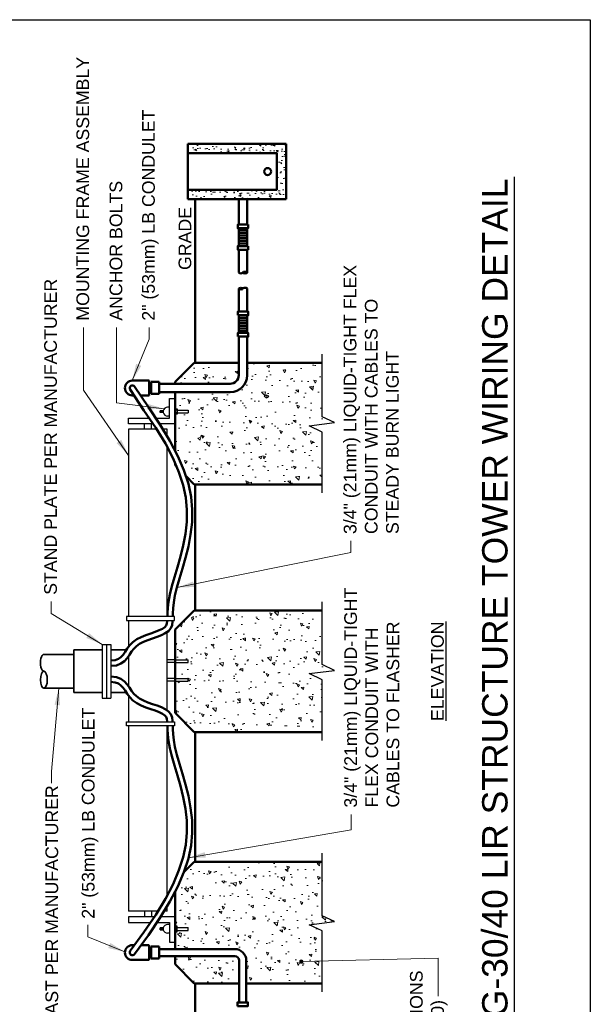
# Model space of a CAD drawing. Header units: inches. Extents: x 0 to 8.5, y 0 to 11.
# Tile 3 of 3: x 4.3 to 8.5, y 3.7 to 11. Entities that reach past the tile are written whole.
import ezdxf
from ezdxf.enums import TextEntityAlignment as Align

# ---------------------------------------------------------------- set-up
doc = ezdxf.new("R2010")
doc.units = ezdxf.units.IN
doc.header["$LTSCALE"] = 0.5
doc.header["$MEASUREMENT"] = 0
doc.linetypes.add('HIDDEN4', pattern=[0.0925, 0.0625, -0.03])
doc.layers.get('0').update_dxf_attribs({"linetype": 'CONTINUOUS', "lineweight": 35})
for name, color, linetype, lineweight in [('C-GRAD-FNSH', 4, 'CONTINUOUS', 50), ('E-AFLD-JBOX', 23, 'CONTINUOUS', 50), ('E-POWR-CNDT', 83, 'CONTINUOUS', 50), ('G-ANNO-PATT', 8, 'CONTINUOUS', 18), ('S-FNDN-BLRD', 42, 'CONTINUOUS', 35), ('S-FNDN-PIER', 72, 'CONTINUOUS', 50), ('S-FNDN-PL~~', 13, 'CONTINUOUS', 25), ('S-FSTN-ABLT', 30, 'CONTINUOUS', 25), ('S-FSTN-PL~~', 13, 'CONTINUOUS', 25)]:
    doc.layers.add(name, color=color, linetype=linetype, lineweight=lineweight)
for name, color, linetype in [('G-ANNO-SYMB', 6, 'CONTINUOUS'), ('G-ANNO-TEXT', 7, 'CONTINUOUS'), ('G-ANNO-TTLB', 7, 'CONTINUOUS')]:
    doc.layers.add(name, color=color, linetype=linetype)
doc.styles.add('00-E-TITLE-1_1', font='arial.ttf', dxfattribs={"height": 0.1875})
doc.styles.add('01-E-BLDG-1_1', font='arial.ttf', dxfattribs={"height": 0.09375})
doc.dimstyles.new('01-E-BLDG-1_1', dxfattribs={"dimtxt": 0.09375, "dimasz": 0.125, "dimexe": 0.0625, "dimexo": 0.0625, "dimgap": 0.0625, "dimtad": 1, "dimdec": 4, "dimzin": 3, "dimdsep": 46, "dimlunit": 4, "dimtxsty": '01-E-BLDG-1_1', "dimcen": 0.0625, "dimclrd": 1, "dimclre": 1, "dimclrt": 256, "dimazin": 0, "dimtfac": 1, "dimtdec": 4, "dimtmove": 1, "dimatfit": 3, "dimfxl": 1, "dimfrac": 2, "dimtolj": 1, "dimtzin": 3, "dimlwd": 0, "dimlwe": 0, "dimarcsym": 0})
pattern_1 = [(140, (8.80833, -8.5), (0.01961, 0.2241438), [0.0234375, -0.2578125]), (85, (8.80833, -8.5), (-0.23506, -0.0433598), [0.01875, -0.20625]), (190.4514, (8.80997, -8.48132), (-0.21545, 0.180784), [0.0199188, -0.219107]), (136.1842, (8.74583, -8.5), (0.0517248, 0.333513), [0.035156, -0.386719]), (186.6356, (8.75014, -8.4722), (-0.304412, 0.292082), [0.029878, -0.3286605]), (81.1842, (8.74583, -8.5), (-0.304412, 0.292082), [0.028125, -0.309375]), (111, (8.76146, -8.46875), (0.1258184, 0.1865335), [0.0234375, -0.2578125]), (56, (8.76146, -8.46875), (-0.2266094, 0.076036), [0.01875, -0.20625]), (161.4514, (8.77194, -8.4532), (-0.100791, 0.2625695), [0.0199188, -0.219107]), (127.5, (8.80833, -8.5), (-0.10402933, 0.00379995), [0, -0.20375, 0, -0.209375, 0, -0.20703125]), (97.5, (8.80833, -8.5), (-0.12325366, 0.0822092), [0, -0.119375, 0, -0.1990625, 0, -0.07890625]), (57.5, (8.80833, -8.56969), (0.0070484, 0.1668195), [0, -0.078125, 0, -0.24375, 0, -0.3234375]), (47.5, (8.80833, -8.60094), (-0.0312828, 0.1822457), [0, -0.1015625, 0, -0.161875, 0, -0.2296875])]

# ---------------------------------------------------------------- blocks, each defined once
blk = doc.blocks.new('*U1', base_point=(37.451, 36.28))
at = {"color": 0}
for points in [[(37.451, 36.28), (37.431, 36.28), (37.431, 36.245)], [(37.451, 36.28), (37.431, 36.245), (37.44, 36.246)], [(37.44, 36.246), (37.448, 36.245), (37.451, 36.28)], [(37.448, 36.245), (37.451, 36.245), (37.451, 36.28)]]:
    blk.add_solid(points, dxfattribs=at)
blk = doc.blocks.new('G-DBRK')
at = {"color": 0, "linetype": 'ByBlock', "lineweight": -2}
blk.add_ellipse((0, -0.25), major_axis=(0, -0.25), ratio=0.4, dxfattribs=at)
blk.add_ellipse((0, -0.75), major_axis=(0, -0.25), ratio=0.4, start_param=0, end_param=3.141593, dxfattribs=at)
blk = doc.blocks.new('BREAK')
at = {"color": 0, "linetype": 'Continuous', "flags": 128}
blk.add_lwpolyline([(0, 0), (0.046625, 0.097375), (0.069125, -0.090125), (0.112375, 0)], dxfattribs=at)

msp = doc.modelspace()

# ---------------------------------------------------------------- hatches: boundary and pattern name
at = {"layer": 'E-POWR-CNDT'}
h = msp.add_hatch(dxfattribs=at)
h.set_pattern_fill('LINE', color=256, scale=0.1575, style=0)
h.set_pattern_definition([(360, (5.555902, 14.642233), (4e-17, 0.0196875), [])])
h.paths.add_polyline_path([(5.96367, 9.4583), (5.96367, 9.32708), (5.90117, 9.32708), (5.90117, 9.4583)])
h = msp.add_hatch(dxfattribs=at)
h.set_pattern_fill('LINE', color=256, scale=0.1575, angle=180, style=0)
h.set_pattern_definition([(180, (6.30924, 3.50068), (-4e-17, -0.0196875), [])])
h.paths.add_polyline_path([(5.90117, 8.68461), (5.90117, 8.81584), (5.96367, 8.81584), (5.96367, 8.68461)])
at = {"layer": 'G-ANNO-PATT'}
h = msp.add_hatch(dxfattribs=at)
h.set_pattern_fill('AR-CONC', color=256, scale=0.01563, angle=90)
h.set_pattern_definition([(140, (12.80282, -2.8097), (0.00980816, 0.11210777), [0.0117225, -0.1289475]), (85, (12.80282, -2.8097), (-0.1175676, -0.0216868), [0.009378, -0.103158]), (190.45144, (12.80364, -2.80036), (-0.1077595, 0.0904209), [0.0099626, -0.1095885]), (136.1842, (12.77156, -2.8097), (0.0258707, 0.1668098), [0.0175837, -0.1934212]), (186.6356, (12.77371, -2.7958), (-0.1522547, 0.1460877), [0.0149439, -0.1643829]), (81.1842, (12.77156, -2.8097), (-0.1522547, 0.1460877), [0.014067, -0.154737]), (111, (12.77937, -2.79407), (0.06292933, 0.0932966), [0.0117225, -0.1289475]), (56, (12.77937, -2.79407), (-0.11334095, 0.0380302), [0.009378, -0.103158]), (161.45144, (12.78462, -2.7863), (-0.0504116, 0.13132676), [0.0099626, -0.1095885]), (127.5, (12.80282, -2.809703), (-0.05203131, 0.00190059), [0, -0.1019076, 0, -0.104721, 0, -0.10354875]), (97.5, (12.80282, -2.8097), (-0.06164655, 0.04111777), [0, -0.0597066, 0, -0.0995631, 0, -0.03946575]), (57.5, (12.80282, -2.844558), (0.00352533, 0.08343645), [0, -0.039075, 0, -0.121914, 0, -0.1617705]), (47.5, (12.80282, -2.86019), (-0.0156464, 0.091152), [0, -0.0507975, 0, -0.0809634, 0, -0.1148805])])
h.paths.add_polyline_path([(5.52485, 10.01325), (6.18303, 10.01325), (6.18303, 9.74201), (5.52485, 9.74201), (5.52485, 9.67341), (6.25162, 9.67341), (6.25162, 10.08184), (5.52485, 10.08184)])
h = msp.add_hatch(dxfattribs=at)
h.set_pattern_fill('AR-CONC', color=256, scale=0.03125, angle=90)
h.set_pattern_definition(pattern_1)
edge = h.paths.add_edge_path(flags=17)
edge.add_line((5.90518, 8.33685), (5.90532, 8.46444))
edge.add_line((5.90532, 8.46444), (5.57254, 8.46444))
edge.add_line((5.57254, 8.46444), (5.43073, 8.32263))
edge.add_line((5.43073, 8.32263), (5.43073, 8.30361))
edge.add_line((5.43073, 8.30361), (5.8719, 8.30361))
edge.add_arc((5.8719, 8.33689), 0.03328, 270, 359.934496)
h.paths.add_polyline_path([(5.44239, 7.6953), (5.43073, 7.7225), (5.43073, 7.70696)], flags=17)
edge = h.paths.add_edge_path()
edge.add_line((5.43073, 7.81413), (5.45146, 7.77455))
edge.add_line((5.45146, 7.77455), (5.49648, 7.66952))
edge.add_line((5.49648, 7.66952), (5.50995, 7.62774))
edge.add_line((5.50995, 7.62774), (5.57254, 7.56515))
edge.add_line((5.57254, 7.56515), (6.518, 7.56515))
edge.add_line((6.518, 7.56515), (6.518, 7.9523))
edge.add_line((6.518, 7.9523), (6.42062, 7.99892))
edge.add_line((6.42062, 7.99892), (6.60812, 8.02142))
edge.add_line((6.60812, 8.02142), (6.518, 8.06467))
edge.add_line((6.518, 8.06467), (6.518, 8.46444))
edge.add_line((6.518, 8.46444), (5.95664, 8.46444))
edge.add_line((5.95664, 8.46444), (5.95664, 8.33689))
edge.add_arc((5.8719, 8.33689), 0.08474, 270, 360, ccw=False)
edge.add_line((5.8719, 8.25215), (5.43073, 8.25215))
edge.add_line((5.43073, 8.25215), (5.43073, 8.12427))
edge.add_line((5.43073, 8.12427), (5.4459, 8.12427))
edge.add_line((5.4459, 8.12427), (5.4459, 8.11366))
edge.add_line((5.4459, 8.11366), (5.52763, 8.11366))
edge.add_line((5.52763, 8.11366), (5.52763, 8.09331))
edge.add_line((5.52763, 8.09331), (5.4459, 8.09331))
edge.add_line((5.4459, 8.09331), (5.4459, 8.08358))
edge.add_line((5.4459, 8.08358), (5.43073, 8.08358))
edge.add_line((5.43073, 8.08358), (5.43073, 7.81413))
h = msp.add_hatch(dxfattribs=at)
h.set_pattern_fill('AR-CONC', color=256, scale=0.03125, angle=90)
h.set_pattern_definition(pattern_1)
h.paths.add_polyline_path([(5.57254, 6.63346), (5.43073, 6.49165), (5.43073, 6.26795), (5.52763, 6.26795), (5.52763, 6.2476), (5.43073, 6.2476), (5.43073, 6.13083), (5.52763, 6.13083), (5.52763, 6.11048), (5.43073, 6.11048), (5.43073, 5.87598), (5.57254, 5.73417), (6.518, 5.73417), (6.518, 6.12132), (6.42062, 6.16794), (6.60812, 6.19044), (6.518, 6.23369), (6.518, 6.63346)])
h = msp.add_hatch(dxfattribs=at)
h.set_pattern_fill('AR-CONC', color=256, scale=0.03125, angle=90)
h.set_pattern_definition(pattern_1)
edge = h.paths.add_edge_path(flags=17)
edge.add_line((5.90518, 3.87682), (5.90518, 4.04562))
edge.add_arc((5.8719, 4.04562), 0.03328, 360, 450)
edge.add_line((5.8719, 4.0789), (5.43073, 4.0789))
edge.add_line((5.43073, 4.0789), (5.43073, 4.01863))
edge.add_line((5.43073, 4.01863), (5.57254, 3.87682))
edge.add_line((5.57254, 3.87682), (5.90518, 3.87682))
edge = h.paths.add_edge_path()
edge.add_line((5.49712, 4.70069), (5.49648, 4.69869))
edge.add_line((5.49648, 4.69869), (5.45146, 4.59366))
edge.add_line((5.45146, 4.59366), (5.43073, 4.55408))
edge.add_line((5.43073, 4.55408), (5.43073, 4.29894))
edge.add_line((5.43073, 4.29894), (5.4459, 4.29894))
edge.add_line((5.4459, 4.29894), (5.4459, 4.2892))
edge.add_line((5.4459, 4.2892), (5.52763, 4.2892))
edge.add_line((5.52763, 4.2892), (5.52763, 4.26886))
edge.add_line((5.52763, 4.26886), (5.4459, 4.26886))
edge.add_line((5.4459, 4.26886), (5.4459, 4.25824))
edge.add_line((5.4459, 4.25824), (5.43073, 4.25824))
edge.add_line((5.43073, 4.25824), (5.43073, 4.13036))
edge.add_line((5.43073, 4.13036), (5.8719, 4.13036))
edge.add_arc((5.8719, 4.04562), 0.08474, 360, 450, ccw=False)
edge.add_line((5.95664, 4.04562), (5.95664, 3.87682))
edge.add_line((5.95664, 3.87682), (6.518, 3.87682))
edge.add_line((6.518, 3.87682), (6.518, 4.26397))
edge.add_line((6.518, 4.26397), (6.42062, 4.31059))
edge.add_line((6.42062, 4.31059), (6.60812, 4.33309))
edge.add_line((6.60812, 4.33309), (6.518, 4.37634))
edge.add_line((6.518, 4.37634), (6.518, 4.77611))
edge.add_line((6.518, 4.77611), (5.57254, 4.77611))
edge.add_line((5.57254, 4.77611), (5.49712, 4.70069))

# ---------------------------------------------------------------- linework, layer by layer
at = {"layer": 'C-GRAD-FNSH'}
for p, q in [((5.58021, 8.46444), (5.58021, 9.67341)), ((5.58021, 6.63346), (5.58021, 7.56515)), ((5.58021, 4.77611), (5.58021, 5.73417)), ((5.58021, 3.29675), (5.58021, 3.87682))]:
    msp.add_line(p, q, dxfattribs=at)
at = {"layer": 'E-AFLD-JBOX'}
for p, q in [((5.52485, 10.08184), (6.25162, 10.08184)), ((5.52485, 9.67341), (5.52485, 10.08184)), ((6.25162, 10.08184), (6.25162, 9.67341)), ((5.52485, 10.01325), (6.18303, 10.01325)), ((6.18303, 10.01325), (6.18303, 9.74201)), ((5.52485, 9.74201), (6.18303, 9.74201)), ((5.52485, 9.67341), (6.25162, 9.67341))]:
    msp.add_line(p, q, dxfattribs=at)
msp.add_circle((6.11426, 9.87763), 0.02573, dxfattribs=at)
at = {"layer": 'E-POWR-CNDT'}
for p, q in [((5.90117, 9.67341), (5.90117, 9.48552)), ((5.96367, 9.67341), (5.96367, 9.48552)), ((5.90117, 9.4583), (5.90117, 9.32708)), ((5.96367, 9.4583), (5.96367, 9.32708)), ((5.90117, 9.29986), (5.90117, 9.13086)), ((5.96367, 9.29986), (5.96367, 9.13086)), ((5.90117, 9.01205), (5.90117, 8.84305)), ((5.96367, 9.01205), (5.96367, 8.84305)), ((5.90117, 8.81584), (5.90117, 8.68461)), ((5.96367, 8.81584), (5.96367, 8.68461)), ((5.90117, 8.6574), (5.90117, 8.37163)), ((5.96367, 8.6574), (5.96367, 8.37163)), ((5.11459, 8.33278), (5.24017, 8.33278)), ((5.24017, 8.22298), (5.24017, 8.33278)), ((5.25344, 8.30913), (5.24017, 8.30913)), ((5.25344, 8.32197), (5.31386, 8.32197)), ((5.25344, 8.2338), (5.25344, 8.32197)), ((5.31386, 8.32197), (5.31386, 8.2338)), ((5.83867, 8.30913), (5.31386, 8.30913)), ((5.25344, 8.24663), (5.24017, 8.24663)), ((5.25344, 8.2338), (5.31386, 8.2338)), ((5.83867, 8.24663), (5.31386, 8.24663)), ((5.11459, 8.22298), (5.12705, 8.22298)), ((5.17456, 8.22298), (5.24017, 8.22298)), ((5.11459, 4.15953), (5.13027, 4.15953)), ((5.17929, 4.15953), (5.24017, 4.15953)), ((5.24017, 4.15953), (5.24017, 4.04973)), ((5.25344, 4.14872), (5.25344, 4.06055)), ((5.25344, 4.14872), (5.31386, 4.14872)), ((5.31386, 4.06055), (5.31386, 4.14872)), ((5.24017, 4.13036), (5.25344, 4.13036)), ((5.24017, 4.0789), (5.25344, 4.0789)), ((5.31386, 4.13036), (5.8719, 4.13036)), ((5.31386, 4.0789), (5.8719, 4.0789)), ((5.11459, 4.04973), (5.24017, 4.04973)), ((5.25344, 4.06055), (5.31386, 4.06055)), ((5.90518, 3.7355), (5.90518, 4.04562)), ((5.95664, 3.7355), (5.95664, 4.04562))]:
    msp.add_line(p, q, dxfattribs=at)
for points in [[(5.9708, 9.48552), (5.9708, 9.4583), (5.89404, 9.4583), (5.89404, 9.48552)], [(5.9708, 9.32708), (5.9708, 9.29986), (5.89404, 9.29986), (5.89404, 9.32708)], [(5.89434, 8.81584), (5.89434, 8.84305), (5.9711, 8.84305), (5.9711, 8.81584)], [(5.89434, 8.6574), (5.89434, 8.68461), (5.9711, 8.68461), (5.9711, 8.6574)], [(5.89194, 3.70869), (5.89194, 3.7359), (5.9687, 3.7359), (5.9687, 3.70869)]]:
    msp.add_lwpolyline(points, close=True, dxfattribs=at)
for points in [[(5.09863, 8.26562), (5.20088, 8.11221), (5.28723, 7.98436), (5.35858, 7.86663), (5.41571, 7.75755), (5.4594, 7.65563), (5.49046, 7.55932), (5.50975, 7.46704), (5.51809, 7.37708), (5.51644, 7.28804), (5.50661, 7.20025), (5.49063, 7.11463), (5.47055, 7.03215), (5.44844, 6.95374), (5.42638, 6.88025), (5.40649, 6.81267), (5.39087, 6.75165), (5.38114, 6.69812), (5.3763, 6.6521), (5.37455, 6.61317), (5.37416, 6.58849)], [(5.13055, 8.28898), (5.23324, 8.13497), (5.32055, 8.00569), (5.39305, 7.88608), (5.45146, 7.77455), (5.49648, 7.66952), (5.52875, 7.56947), (5.54893, 7.47293), (5.55768, 7.37855), (5.55596, 7.28547), (5.54576, 7.19441), (5.52932, 7.10632), (5.50881, 7.0221), (5.48642, 6.94268), (5.46431, 6.86903), (5.44464, 6.80218), (5.42954, 6.7432), (5.42033, 6.69251), (5.41576, 6.64914), (5.41409, 6.61197), (5.41372, 6.58849)], [(5.37314, 6.55836), (5.37302, 6.55527), (5.37009, 6.53594), (5.36453, 6.52193), (5.35485, 6.51029), (5.33783, 6.49864), (5.31335, 6.48697), (5.28349, 6.47542), (5.25022, 6.4636), (5.21559, 6.451), (5.18108, 6.43678), (5.14835, 6.4201), (5.1192, 6.39996), (5.0957, 6.37636), (5.07716, 6.35157), (5.06145, 6.32771), (5.04651, 6.30638), (5.03061, 6.28879), (5.01193, 6.27544), (4.98766, 6.26647), (4.95451, 6.26304)], [(5.41273, 6.55836), (5.41245, 6.55152), (5.40853, 6.52555), (5.39898, 6.50148), (5.38174, 6.48076), (5.35763, 6.46426), (5.32902, 6.45062), (5.29724, 6.43833), (5.26368, 6.42641), (5.22989, 6.41411), (5.19762, 6.40081), (5.16867, 6.38606), (5.14467, 6.36948), (5.1257, 6.35043), (5.10954, 6.32883), (5.09418, 6.30548), (5.0775, 6.28167), (5.05709, 6.2591), (5.03061, 6.24017), (4.9967, 6.22764), (4.95451, 6.22327)], [(5.41273, 5.80985), (5.41245, 5.81669), (5.40853, 5.84266), (5.39898, 5.86673), (5.38174, 5.88745), (5.35763, 5.90395), (5.32902, 5.91759), (5.29724, 5.92988), (5.26368, 5.9418), (5.22989, 5.9541), (5.19762, 5.96739), (5.16867, 5.98215), (5.14467, 5.99873), (5.1257, 6.01778), (5.10954, 6.03938), (5.09418, 6.06273), (5.0775, 6.08654), (5.05709, 6.10911), (5.03061, 6.12804), (4.9967, 6.14057), (4.95451, 6.14494)], [(5.37314, 5.80985), (5.37302, 5.81294), (5.37009, 5.83227), (5.36453, 5.84628), (5.35485, 5.85792), (5.33783, 5.86957), (5.31335, 5.88124), (5.28349, 5.89279), (5.25022, 5.90461), (5.21559, 5.91721), (5.18108, 5.93143), (5.14835, 5.94811), (5.1192, 5.96825), (5.0957, 5.99185), (5.07716, 6.01664), (5.06145, 6.0405), (5.04651, 6.06183), (5.03061, 6.07942), (5.01193, 6.09277), (4.98766, 6.10174), (4.95451, 6.10517)], [(5.09863, 4.11631), (5.20088, 4.256), (5.28723, 4.38385), (5.35858, 4.50158), (5.41571, 4.61066), (5.4594, 4.71258), (5.49046, 4.80889), (5.50975, 4.90117), (5.51809, 4.99113), (5.51644, 5.08017), (5.50661, 5.16796), (5.49063, 5.25358), (5.47055, 5.33606), (5.44844, 5.41447), (5.42638, 5.48796), (5.40649, 5.55554), (5.39087, 5.61656), (5.38114, 5.67009), (5.3763, 5.71611), (5.37455, 5.75504), (5.37416, 5.77972)], [(5.13055, 4.09295), (5.23324, 4.23324), (5.32055, 4.36252), (5.39305, 4.48213), (5.45146, 4.59366), (5.49648, 4.69869), (5.52875, 4.79874), (5.54893, 4.89528), (5.55768, 4.98966), (5.55596, 5.08274), (5.54576, 5.1738), (5.52932, 5.26189), (5.50881, 5.34611), (5.48642, 5.42553), (5.46431, 5.49918), (5.44464, 5.56603), (5.42954, 5.62501), (5.42033, 5.6757), (5.41576, 5.71907), (5.41409, 5.75624), (5.41372, 5.77972)]]:
    msp.add_lwpolyline(points, dxfattribs=at)
for centre, radius, start, end in [((5.83867, 8.37163), 0.0625, 270, 360), ((5.83867, 8.37163), 0.125, 270, 360), ((5.11459, 8.27788), 0.0549, 90, 270), ((5.11459, 8.2773), 0.01978, 36.20379, 216.20379), ((5.11459, 4.10463), 0.0549, 90, 270), ((5.11459, 4.10463), 0.01978, 143.79621, 323.79621), ((5.8719, 4.04562), 0.08474, 0, 90), ((5.8719, 4.04562), 0.03328, 0, 90)]:
    msp.add_arc(centre, radius, start, end, dxfattribs=at)
at = {"layer": 'G-ANNO-SYMB'}
for p, q in [((6.518, 8.06467), (6.518, 8.52694)), ((6.518, 7.50265), (6.518, 7.9523)), ((6.518, 6.23369), (6.518, 6.69596)), ((6.518, 5.67167), (6.518, 6.12132)), ((6.518, 4.37634), (6.518, 4.83861)), ((6.518, 3.81432), (6.518, 4.26397))]:
    msp.add_line(p, q, dxfattribs=at)
at = {"layer": 'G-ANNO-TEXT', "linetype": 'Continuous', "lineweight": 30}
msp.add_line((7.93992, 2.22711), (7.93992, 9.83935), dxfattribs=at)
at = {"layer": 'G-ANNO-TTLB'}
msp.add_lwpolyline([(0, 11), (8.5, 11), (8.5, 0), (0, 0)], close=True, dxfattribs=at)
at = {"layer": 'S-FNDN-BLRD'}
for p, q in [((4.68124, 6.34132), (4.89151, 6.34132)), ((4.68124, 6.02632), (4.68124, 6.34132)), ((4.95451, 6.34132), (5.07041, 6.34132)), ((4.68124, 6.30882), (4.46112, 6.30882)), ((4.68124, 6.05882), (4.46112, 6.05882)), ((4.68124, 6.02632), (4.89151, 6.02632)), ((4.95451, 6.02632), (5.07079, 6.02632))]:
    msp.add_line(p, q, dxfattribs=at)
at = {"layer": 'S-FNDN-PIER'}
for p, q in [((5.43073, 8.32263), (5.57254, 8.46444)), ((5.57254, 8.46444), (5.90117, 8.46444)), ((5.96367, 8.46444), (6.518, 8.46444)), ((5.43073, 8.30913), (5.43073, 8.32263)), ((5.43073, 7.81413), (5.43073, 8.24663)), ((5.43073, 7.70696), (5.43073, 7.7225)), ((5.43073, 7.70696), (5.44239, 7.6953)), ((5.50995, 7.62774), (5.57254, 7.56515)), ((5.57254, 7.56515), (6.518, 7.56515)), ((5.43073, 6.49165), (5.57254, 6.63346)), ((5.57254, 6.63346), (6.518, 6.63346)), ((5.43073, 5.87598), (5.43073, 6.49165)), ((5.43073, 5.87598), (5.57254, 5.73417)), ((5.57254, 5.73417), (6.518, 5.73417)), ((5.49712, 4.70069), (5.57254, 4.77611)), ((5.57254, 4.77611), (6.518, 4.77611)), ((5.43073, 4.13036), (5.43073, 4.55408)), ((5.43073, 4.01863), (5.43073, 4.0789)), ((5.43073, 4.01863), (5.57254, 3.87682)), ((5.57254, 3.87682), (5.90518, 3.87682)), ((5.95664, 3.87682), (6.518, 3.87682))]:
    msp.add_line(p, q, dxfattribs=at)
at = {"layer": 'S-FNDN-PL~~'}
for p, q in [((5.20351, 7.97212), (5.20351, 8.01337)), ((5.25583, 7.97212), (5.25583, 8.01337)), ((5.29465, 7.97212), (5.08658, 7.97212)), ((5.08658, 7.97212), (5.08658, 6.58849)), ((5.37276, 7.97212), (5.3409, 7.97212)), ((5.37276, 7.91956), (5.37276, 7.97212)), ((5.37276, 6.58849), (5.37276, 7.83957)), ((5.08658, 6.55836), (5.08658, 6.36417)), ((5.37276, 5.89359), (5.37276, 6.47461)), ((5.08658, 6.29464), (5.08658, 6.07357)), ((5.08658, 6.00404), (5.08658, 5.80985)), ((5.08658, 5.77972), (5.08658, 4.41039)), ((5.37276, 4.52864), (5.37276, 5.77972)), ((5.37276, 4.41039), (5.37276, 4.44865)), ((5.30332, 4.41039), (5.08658, 4.41039)), ((5.20351, 4.41039), (5.20351, 4.36914)), ((5.25583, 4.41039), (5.25583, 4.36914)), ((5.37276, 4.41039), (5.34957, 4.41039))]:
    msp.add_line(p, q, dxfattribs=at)
for points in [[(5.42727, 6.58849), (5.07215, 6.58849), (5.07215, 6.55836), (5.42727, 6.55836)], [(5.42727, 5.77972), (5.07215, 5.77972), (5.07215, 5.80985), (5.42727, 5.80985)]]:
    msp.add_lwpolyline(points, close=True, dxfattribs=at)
at = {"layer": 'S-FSTN-ABLT'}
for p, q in [((5.32103, 8.1089), (5.32103, 8.0963)), ((5.34348, 8.1089), (5.32103, 8.1089)), ((5.34348, 8.0963), (5.32103, 8.0963)), ((5.38996, 8.13489), (5.37515, 8.13489)), ((5.43073, 8.12427), (5.4459, 8.12427)), ((5.4459, 8.11366), (5.43073, 8.11366)), ((5.4459, 8.09331), (5.43073, 8.09331)), ((5.4459, 8.08358), (5.43073, 8.08358)), ((5.4459, 8.12427), (5.4459, 8.08358)), ((5.38996, 8.07031), (5.37515, 8.07031)), ((5.43073, 6.26795), (5.37276, 6.26795)), ((5.43073, 6.2476), (5.37276, 6.2476)), ((5.43073, 6.13083), (5.37276, 6.13083)), ((5.43073, 6.11048), (5.37276, 6.11048)), ((5.38996, 4.31221), (5.37515, 4.31221)), ((5.4459, 4.29894), (5.43073, 4.29894)), ((5.4459, 4.25824), (5.4459, 4.29894)), ((5.34348, 4.28622), (5.32103, 4.28622)), ((5.32103, 4.27362), (5.32103, 4.28622)), ((5.34348, 4.27362), (5.32103, 4.27362)), ((5.38996, 4.24763), (5.37515, 4.24763)), ((5.4459, 4.2892), (5.43073, 4.2892)), ((5.4459, 4.26886), (5.43073, 4.26886)), ((5.43073, 4.25824), (5.4459, 4.25824))]:
    msp.add_line(p, q, dxfattribs=at)
at = {"layer": 'S-FSTN-ABLT', "linetype": 'HIDDEN4'}
for p, q in [((5.4459, 8.11366), (5.52763, 8.11366)), ((5.4459, 8.09331), (5.52763, 8.09331)), ((5.52763, 8.11366), (5.52763, 8.09331)), ((5.43073, 6.26795), (5.52763, 6.26795)), ((5.52763, 6.2476), (5.52763, 6.26795)), ((5.43073, 6.2476), (5.52763, 6.2476)), ((5.43073, 6.13083), (5.52763, 6.13083)), ((5.52763, 6.11048), (5.52763, 6.13083)), ((5.43073, 6.11048), (5.52763, 6.11048)), ((5.4459, 4.2892), (5.52763, 4.2892)), ((5.4459, 4.26886), (5.52763, 4.26886)), ((5.52763, 4.26886), (5.52763, 4.2892))]:
    msp.add_line(p, q, dxfattribs=at)
at = {"layer": 'S-FSTN-ABLT'}
for points in [[(5.32103, 8.0963), (5.32103, 8.1089), (5.34348, 8.1089, 0.0984997), (5.34348, 8.0963)], [(5.32103, 4.28622), (5.32103, 4.27362), (5.34348, 4.27362, -0.0984997), (5.34348, 4.28622)]]:
    msp.add_lwpolyline(points, format="xyb", close=True, dxfattribs=at)
for centre, start, end in [((5.37515, 8.1026), 168.749055, 191.250945), ((5.37515, 8.1026), 90, 168.749055), ((5.37515, 8.1026), 191.250945, 270), ((5.37515, 4.27992), 90, 168.749055), ((5.37515, 4.27992), 168.749055, 191.250945), ((5.37515, 4.27992), 191.250945, 270)]:
    msp.add_arc(centre, 0.03229, start, end, dxfattribs=at)
at = {"layer": 'S-FSTN-PL~~'}
for p, q in [((5.38996, 8.05462), (5.38996, 8.20024)), ((5.38996, 8.20024), (5.43073, 8.20024)), ((5.43073, 8.01337), (5.43073, 8.20024)), ((5.08658, 8.05462), (5.23977, 8.05462)), ((5.08658, 8.01337), (5.08658, 8.05462)), ((5.26763, 8.01337), (5.08658, 8.01337)), ((5.28751, 8.05462), (5.38996, 8.05462)), ((5.43073, 8.01337), (5.31537, 8.01337)), ((4.89151, 6.38276), (4.95451, 6.38276)), ((4.89151, 6.38276), (4.89151, 5.98545)), ((4.92301, 6.38276), (4.92301, 5.98545)), ((4.95451, 6.38276), (4.95451, 5.98545)), ((4.89151, 5.98545), (4.95451, 5.98545)), ((5.27729, 4.36914), (5.08658, 4.36914)), ((5.08658, 4.36914), (5.08658, 4.32789)), ((5.43073, 4.36914), (5.32457, 4.36914)), ((5.43073, 4.36914), (5.43073, 4.18228)), ((5.08658, 4.32789), (5.24943, 4.32789)), ((5.29717, 4.32789), (5.38996, 4.32789)), ((5.38996, 4.32789), (5.38996, 4.18228)), ((5.38996, 4.18228), (5.43073, 4.18228))]:
    msp.add_line(p, q, dxfattribs=at)

# ---------------------------------------------------------------- block references
at = {"layer": 'E-POWR-CNDT', "xscale": 0.0625, "yscale": 0.0625, "zscale": 0.0625}
for p, rotation in [((5.96367, 9.13086), 269.9999999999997), ((5.90117, 9.01205), 90)]:
    msp.add_blockref('G-DBRK', p, dxfattribs=dict(at, rotation=rotation))
at = {"layer": 'G-ANNO-SYMB', "rotation": 90}
for p in [(6.518, 7.9523), (6.518, 6.12132), (6.518, 4.26397)]:
    msp.add_blockref('BREAK', p, dxfattribs=at)
at = {"layer": 'S-FNDN-BLRD', "xscale": 0.25, "yscale": 0.25, "zscale": 0.25, "rotation": 179.9999999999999}
msp.add_blockref('G-DBRK', (4.46112, 6.05882), dxfattribs=at)
at = {"layer": 'S-FSTN-ABLT', "yscale": 0.63, "zscale": 0.63, "rotation": 90}
for p, xscale in [((5.32103, 8.0963), -0.63), ((5.32103, 4.28622), 0.63)]:
    msp.add_blockref('*U1', p, dxfattribs=dict(at, xscale=xscale))

# ---------------------------------------------------------------- texts
at = {"layer": 'G-ANNO-TEXT', "style": '00-E-TITLE-1_1'}
msp.add_text('TYPICAL MG-30/40 LIR STRUCTURE TOWER WIRING DETAIL', height=0.1875, rotation=90, dxfattribs=at).set_placement((7.94425, 2.24427), align=Align.BOTTOM_LEFT)
at = {"layer": 'G-ANNO-TEXT', "char_height": 0.09375, "rotation": 90, "style": '01-E-BLDG-1_1'}
for s, insert, width, attachment_point in [('\\A1;MOUNTING FRAME ASSEMBLY', (4.70135, 8.77529), 1.968551, 1), ('\\A1;2" (53mm) LB CONDULET', (5.18696, 8.77529), 1.5914445, 1), ('\\A1;ANCHOR BOLTS', (4.94668, 8.77529), 1.5914445, 1), ('\\A1;GRADE', (5.45635, 9.14983), 1.339348, 1), ('\\A1;3/4" (21mm) LIQUID-TIGHT FLEX CONDUIT WITH CABLES TO STEADY BURN LIGHT', (6.67737, 7.1982), 2.1450855, 1), ('\\A1;STAND PLATE PER MANUFACTURER', (4.46297, 6.74904), 2.3474042, 1), ('\\A1;3/4" (21mm) LIQUID-TIGHT FLEX CONDUIT WITH CABLES TO FLASHER', (6.68127, 5.17613), 1.7696663, 1), ('\\A1;{\\LELEVATION}', (7.3707, 6.18395), 0.7394873, 5), ('\\A1;2" (53mm) LB CONDULET', (4.74145, 4.35459), 1.5914445, 1), ('\\A1;MAST PER MANUFACTURER', (4.47249, 3.53725), 1.8174774, 1), ('\\A1;CONCRETE FOUNDATIONS AND REINF (FIGURE 40)', (7.16712, 2.24761), 1.7203143, 1)]:
    msp.add_mtext(s, dxfattribs=dict(at, insert=insert, width=width, attachment_point=attachment_point))

# ---------------------------------------------------------------- leaders
at = {"layer": 'G-ANNO-TEXT'}
for points in [[(5.08658, 7.77984), (4.75255, 8.26277), (4.75255, 8.72529)], [(5.351, 8.12403), (4.99788, 8.1687), (4.99788, 8.72529)], [(5.11459, 8.33278), (5.23816, 8.63778), (5.23816, 8.72529)], [(5.44464, 6.80218), (6.72857, 7.06069), (6.72857, 7.14821)], [(4.89151, 6.38276), (4.51417, 6.61153), (4.51417, 6.69905)], [(4.57118, 6.05882), (4.51631, 5.44385), (4.51631, 5.35633)], [(5.53021, 4.80569), (6.73247, 5.01259), (6.73247, 5.12613)], [(5.05991, 4.10953), (4.78451, 4.22161), (4.78451, 4.30913)]]:
    msp.add_leader(points, dimstyle='01-E-BLDG-1_1', dxfattribs=at)
msp.add_leader([(6.36355, 4.03774), (7.37422, 4.06333), (7.37422, 3.78106)], dimstyle='01-E-BLDG-1_1', override={"dimldrblk": 'DotSmall'}, dxfattribs=at)

doc.saveas('drawing.dxf')
